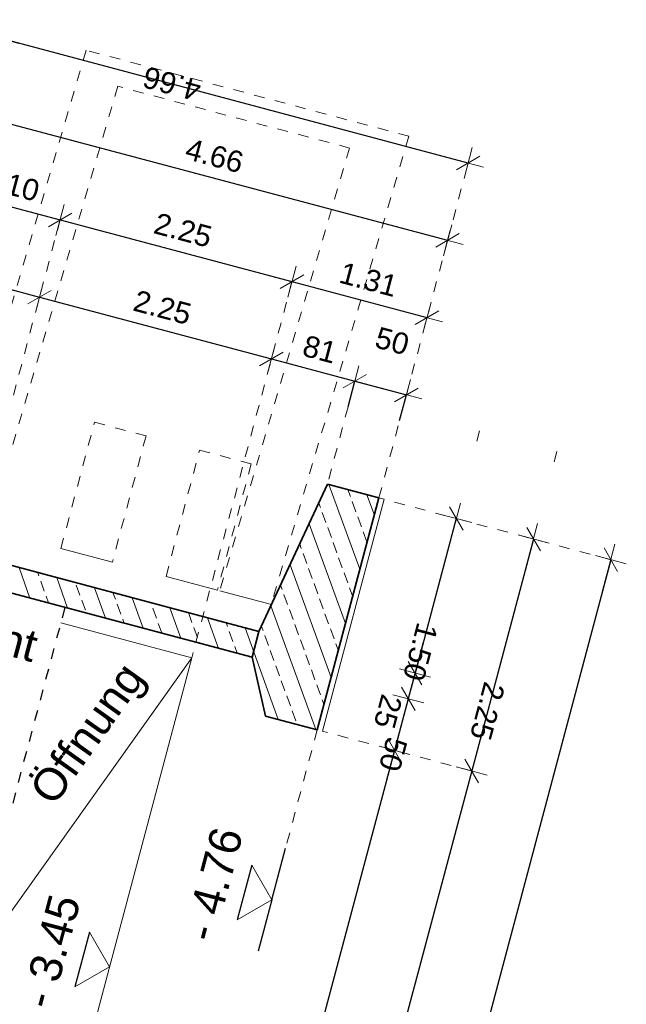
# Model space of a CAD drawing. Header units: metres. Extents: x 4462557 to 4462755, y 5328146 to 5328388.
# Tile 12 of 149: x 4462612.52 to 4462618.21, y 5328200.36 to 5328209.59. Entities that reach past the tile are written whole.
import ezdxf

# ---------------------------------------------------------------- set-up
doc = ezdxf.new("R2010")
doc.units = ezdxf.units.M
doc.header["$PDMODE"] = 65
doc.linetypes.add('AUSGEZOGEN', pattern=[0])
doc.linetypes.add('VERDECKT2_S2', pattern=[0.15, 0.1, -0.05])
for name, color, linetype, lineweight in [('Maßlinie_Allgemein', 7, 'AUSGEZOGEN', 13), ('Schraffur', 7, 'AUSGEZOGEN', 158), ('Standard', 7, 'AUSGEZOGEN', 13)]:
    doc.layers.add(name, color=color, linetype=linetype, lineweight=lineweight)
doc.styles.add('ARIAL', font='ARIAL.TTF')
doc.dimstyles.new('_DIMSTYLE_18', dxfattribs={"dimtxt": 0.2, "dimasz": 0.3, "dimexe": 0, "dimexo": 0, "dimgap": 0.1, "dimtad": 2, "dimrnd": 0.01, "dimzin": 4, "dimdsep": 46, "dimtxsty": 'ARIAL', "dimblk1": 'ALL_ML_STRICH', "dimblk2": 'ALL_ML_STRICH', "dimsah": 1, "dimcen": 0, "dimclrd": 7, "dimclre": 7, "dimclrt": 7, "dimadec": 0, "dimazin": 0, "dimtfac": 1, "dimtdec": 0, "dimtix": 1, "dimtmove": 2, "dimatfit": 3, "dimfxl": 0, "dimtzin": 0, "dimlwd": 0, "dimlwe": 13, "dimarcsym": 0})
doc.dimstyles.new('_DIMSTYLE_19', dxfattribs={"dimtxt": 0.2, "dimasz": 0.3, "dimexe": 0, "dimexo": 0, "dimgap": 0.1, "dimtad": 2, "dimdec": 1, "dimlfac": 100, "dimrnd": 1, "dimzin": 4, "dimdsep": 46, "dimtxsty": 'ARIAL', "dimblk1": 'ALL_ML_STRICH', "dimblk2": 'ALL_ML_STRICH', "dimsah": 1, "dimcen": 0, "dimclrd": 7, "dimclre": 7, "dimclrt": 7, "dimadec": 0, "dimazin": 0, "dimtfac": 1, "dimtdec": 0, "dimtix": 1, "dimtmove": 2, "dimatfit": 3, "dimfxl": 0, "dimtvp": 1.2, "dimtzin": 0, "dimlwd": 0, "dimlwe": 13, "dimarcsym": 0})
doc.dimstyles.new('_DIMSTYLE_24', dxfattribs={"dimtxt": 0.2, "dimasz": 0.3, "dimexe": 0, "dimexo": 0, "dimgap": 0.1, "dimtad": 2, "dimdec": 1, "dimlfac": 100, "dimrnd": 1, "dimzin": 4, "dimdsep": 46, "dimtxsty": 'ARIAL', "dimblk1": 'ALL_ML_STRICH', "dimblk2": 'ALL_ML_STRICH', "dimsah": 1, "dimcen": 0, "dimclrd": 7, "dimclre": 7, "dimclrt": 7, "dimadec": 0, "dimazin": 0, "dimtfac": 1, "dimtdec": 0, "dimtix": 1, "dimtmove": 2, "dimatfit": 3, "dimfxl": 0, "dimtzin": 0, "dimlwd": 0, "dimlwe": 13, "dimarcsym": 0})

# ---------------------------------------------------------------- blocks, each defined once
blk = doc.blocks.new('ALL_ML_STRICH')
at = {"color": 0, "linetype": 'ByBlock', "lineweight": -2}
for p, q in [((0, -0.5), (0, 0.5)), ((-1, 0), (0.5, 0)), ((-0.3, -0.3), (0.3, 0.3))]:
    blk.add_line(p, q, dxfattribs=at)
blk = doc.blocks.new('*D267')
at = {"layer": 'DEFPOINTS', "color": 7, "linetype": 'AUSGEZOGEN', "lineweight": 13}
for p in [(4462616.7269, 5328208.2506), (4462615.8905, 5328205.11), (4462611.0014, 5328204.8599)]:
    blk.add_point(p, dxfattribs=at)
at = {"layer": 'Maßlinie_Allgemein', "color": 7, "linetype": 'AUSGEZOGEN', "lineweight": -2}
for p, q in [((4462612.2239, 5328209.4499), (4462612.2239, 5328209.4499)), ((4462616.7269, 5328208.2506), (4462612.2239, 5328209.4499)), ((4462616.7269, 5328208.2506), (4462616.7269, 5328208.2506))]:
    blk.add_line(p, q, dxfattribs=at)
at = {"layer": 'Maßlinie_Allgemein', "color": 7, "linetype": 'AUSGEZOGEN', "lineweight": 13, "xscale": 0.3, "yscale": 0.3, "zscale": 0.3}
for p, rotation in [((4462612.2239, 5328209.4499), 165.0861851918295), ((4462616.7269, 5328208.2506), 345.0861851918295)]:
    blk.add_blockref('ALL_ML_STRICH', p, dxfattribs=dict(at, rotation=rotation))
at = {"layer": 'Maßlinie_Allgemein', "color": 7, "linetype": 'AUSGEZOGEN', "lineweight": 13, "insert": (4462613.9492, 5328208.9939), "char_height": 0.2, "width": 0.8, "attachment_point": 5, "rotation": 165.08619, "style": 'ARIAL'}
blk.add_mtext('\\A1;{\\A1;{4.66\\H0.132000;\\S^ ;}}', dxfattribs=at)
blk = doc.blocks.new('*D639')
at = {"layer": 'DEFPOINTS', "color": 7, "linetype": 'AUSGEZOGEN', "lineweight": 13}
for p in [(4462615.8905, 5328205.11), (4462618.0647, 5328204.531), (4462613.3683, 5328195.6402)]:
    blk.add_point(p, dxfattribs=at)
at = {"layer": 'Maßlinie_Allgemein', "color": 7, "linetype": 'AUSGEZOGEN', "lineweight": -2}
for p, q in [((4462618.0647, 5328204.531), (4462615.5425, 5328195.0611)), ((4462618.0647, 5328204.531), (4462618.0647, 5328204.531)), ((4462615.5425, 5328195.0611), (4462615.5425, 5328195.0611))]:
    blk.add_line(p, q, dxfattribs=at)
at = {"layer": 'Maßlinie_Allgemein', "color": 7, "linetype": 'AUSGEZOGEN', "lineweight": 13, "xscale": 0.3, "yscale": 0.3, "zscale": 0.3}
for p, rotation in [((4462618.0647, 5328204.531), 75.08618496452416), ((4462615.5425, 5328195.0611), 255.0861849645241)]:
    blk.add_blockref('ALL_ML_STRICH', p, dxfattribs=dict(at, rotation=rotation))
at = {"layer": 'Maßlinie_Allgemein', "color": 7, "linetype": 'AUSGEZOGEN', "lineweight": 13, "insert": (4462616.66, 5328199.2701), "char_height": 0.2, "width": 0.8, "attachment_point": 5, "rotation": 255.08618, "style": 'ARIAL'}
blk.add_mtext('\\A1;{\\A1;{9.80\\H0.132000;\\S^ ;}}', dxfattribs=at)
at = {"layer": 'Maßlinie_Allgemein', "color": 7, "linetype": 'AUSGEZOGEN', "lineweight": 13, "insert": (4462616.5133, 5328196.3066), "char_height": 0.2, "width": 0.01, "attachment_point": 1, "rotation": 255.08618, "line_spacing_factor": 0.60241, "style": 'ARIAL'}
blk.add_mtext('alle Angaben Fundamente vorab statischer Berechnung', dxfattribs=at)
blk = doc.blocks.new('*D640')
at = {"layer": 'DEFPOINTS', "color": 7, "linetype": 'AUSGEZOGEN', "lineweight": 13}
for p in [(4462615.8905, 5328205.11), (4462616.6152, 5328204.917), (4462615.0213, 5328203.7892)]:
    blk.add_point(p, dxfattribs=at)
at = {"layer": 'Maßlinie_Allgemein', "color": 7, "linetype": 'AUSGEZOGEN', "lineweight": -2}
for p, q in [((4462616.6152, 5328204.917), (4462616.2292, 5328203.4675)), ((4462616.6152, 5328204.917), (4462616.6152, 5328204.917)), ((4462616.2292, 5328203.4675), (4462616.2292, 5328203.4675))]:
    blk.add_line(p, q, dxfattribs=at)
at = {"layer": 'Maßlinie_Allgemein', "color": 7, "linetype": 'AUSGEZOGEN', "lineweight": 13, "xscale": 0.3, "yscale": 0.3, "zscale": 0.3}
for p, rotation in [((4462616.6152, 5328204.917), 75.08618509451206), ((4462616.2292, 5328203.4675), 255.086185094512)]:
    blk.add_blockref('ALL_ML_STRICH', p, dxfattribs=dict(at, rotation=rotation))
at = {"layer": 'Maßlinie_Allgemein', "color": 7, "linetype": 'AUSGEZOGEN', "lineweight": 13, "insert": (4462616.2786, 5328203.6663), "char_height": 0.2, "width": 0.8, "attachment_point": 5, "rotation": 255.08619, "style": 'ARIAL'}
blk.add_mtext('\\A1;{\\A1;{1.50\\H0.132000;\\S^ ;}}', dxfattribs=at)
blk = doc.blocks.new('*D641')
at = {"layer": 'DEFPOINTS', "color": 7, "linetype": 'AUSGEZOGEN', "lineweight": 13}
for p in [(4462615.0213, 5328203.7892), (4462614.9569, 5328203.5477), (4462616.2292, 5328203.4675)]:
    blk.add_point(p, dxfattribs=at)
at = {"layer": 'Maßlinie_Allgemein', "color": 7, "linetype": 'AUSGEZOGEN', "lineweight": -2}
for p, q in [((4462616.2292, 5328203.4675), (4462616.1648, 5328203.226)), ((4462616.2292, 5328203.4675), (4462616.2292, 5328203.4675)), ((4462616.1648, 5328203.226), (4462616.1648, 5328203.226))]:
    blk.add_line(p, q, dxfattribs=at)
at = {"layer": 'Maßlinie_Allgemein', "color": 7, "linetype": 'AUSGEZOGEN', "lineweight": 13, "xscale": 0.3, "yscale": 0.3, "zscale": 0.3}
for p, rotation in [((4462616.2292, 5328203.4675), 75.08618509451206), ((4462616.1648, 5328203.226), 255.086185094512)]:
    blk.add_blockref('ALL_ML_STRICH', p, dxfattribs=dict(at, rotation=rotation))
at = {"layer": 'Maßlinie_Allgemein', "color": 7, "linetype": 'AUSGEZOGEN', "lineweight": 13, "insert": (4462615.9742, 5328203.1062), "char_height": 0.2, "width": 0.8, "attachment_point": 5, "rotation": 255.08619, "style": 'ARIAL'}
blk.add_mtext('\\A1;{\\A1;{25\\H0.132000;\\S^ ;}}', dxfattribs=at)
blk = doc.blocks.new('*D642')
at = {"layer": 'DEFPOINTS', "color": 7, "linetype": 'AUSGEZOGEN', "lineweight": 13}
for p in [(4462614.9569, 5328203.5477), (4462616.1648, 5328203.226), (4462614.8282, 5328203.0645)]:
    blk.add_point(p, dxfattribs=at)
at = {"layer": 'Maßlinie_Allgemein', "color": 7, "linetype": 'AUSGEZOGEN', "lineweight": -2}
for p, q in [((4462616.1648, 5328203.226), (4462616.0361, 5328202.7428)), ((4462616.1648, 5328203.226), (4462616.1648, 5328203.226)), ((4462616.0361, 5328202.7428), (4462616.0361, 5328202.7428))]:
    blk.add_line(p, q, dxfattribs=at)
at = {"layer": 'Maßlinie_Allgemein', "color": 7, "linetype": 'AUSGEZOGEN', "lineweight": 13, "xscale": 0.3, "yscale": 0.3, "zscale": 0.3}
for p, rotation in [((4462616.1648, 5328203.226), 75.08618509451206), ((4462616.0361, 5328202.7428), 255.086185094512)]:
    blk.add_blockref('ALL_ML_STRICH', p, dxfattribs=dict(at, rotation=rotation))
at = {"layer": 'Maßlinie_Allgemein', "color": 7, "linetype": 'AUSGEZOGEN', "lineweight": 13, "insert": (4462616.0229, 5328202.7063), "char_height": 0.2, "width": 0.8, "attachment_point": 5, "rotation": 255.08619, "style": 'ARIAL'}
blk.add_mtext('\\A1;{\\A1;{50\\H0.132000;\\S^ ;}}', dxfattribs=at)
blk = doc.blocks.new('*D643')
at = {"layer": 'DEFPOINTS', "color": 7, "linetype": 'AUSGEZOGEN', "lineweight": 13}
for p in [(4462614.8282, 5328203.0645), (4462616.0361, 5328202.7428), (4462613.9474, 5328197.8144)]:
    blk.add_point(p, dxfattribs=at)
at = {"layer": 'Maßlinie_Allgemein', "color": 7, "linetype": 'AUSGEZOGEN', "lineweight": -2}
for p, q in [((4462616.0361, 5328202.7428), (4462614.6721, 5328197.6213)), ((4462616.0361, 5328202.7428), (4462616.0361, 5328202.7428)), ((4462614.6721, 5328197.6213), (4462614.6721, 5328197.6213))]:
    blk.add_line(p, q, dxfattribs=at)
at = {"layer": 'Maßlinie_Allgemein', "color": 7, "linetype": 'AUSGEZOGEN', "lineweight": 13, "xscale": 0.3, "yscale": 0.3, "zscale": 0.3}
for p, rotation in [((4462616.0361, 5328202.7428), 75.08618509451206), ((4462614.6721, 5328197.6213), 255.086185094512)]:
    blk.add_blockref('ALL_ML_STRICH', p, dxfattribs=dict(at, rotation=rotation))
at = {"layer": 'Maßlinie_Allgemein', "color": 7, "linetype": 'AUSGEZOGEN', "lineweight": 13, "insert": (4462615.2104, 5328199.6561), "char_height": 0.2, "width": 0.8, "attachment_point": 5, "rotation": 255.08619, "style": 'ARIAL'}
blk.add_mtext('\\A1;{\\A1;{5.30\\H0.132000;\\S^ ;}}', dxfattribs=at)
blk = doc.blocks.new('*D647')
at = {"layer": 'DEFPOINTS', "color": 7, "linetype": 'AUSGEZOGEN', "lineweight": 13}
for p in [(4462615.8905, 5328205.11), (4462617.3399, 5328204.724), (4462615.3597, 5328202.923)]:
    blk.add_point(p, dxfattribs=at)
at = {"layer": 'Maßlinie_Allgemein', "color": 7, "linetype": 'AUSGEZOGEN', "lineweight": -2}
for p, q in [((4462617.3399, 5328204.724), (4462616.7609, 5328202.5498)), ((4462617.3399, 5328204.724), (4462617.3399, 5328204.724)), ((4462616.7609, 5328202.5498), (4462616.7609, 5328202.5498))]:
    blk.add_line(p, q, dxfattribs=at)
at = {"layer": 'Maßlinie_Allgemein', "color": 7, "linetype": 'AUSGEZOGEN', "lineweight": 13, "xscale": 0.3, "yscale": 0.3, "zscale": 0.3}
for p, rotation in [((4462617.3399, 5328204.724), 75.08618496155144), ((4462616.7609, 5328202.5498), 255.0861849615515)]:
    blk.add_blockref('ALL_ML_STRICH', p, dxfattribs=dict(at, rotation=rotation))
at = {"layer": 'Maßlinie_Allgemein', "color": 7, "linetype": 'AUSGEZOGEN', "lineweight": 13, "insert": (4462616.9065, 5328203.1099), "char_height": 0.2, "width": 0.8, "attachment_point": 5, "rotation": 255.08618, "style": 'ARIAL'}
blk.add_mtext('\\A1;{\\A1;{2.25\\H0.132000;\\S^ ;}}', dxfattribs=at)
blk = doc.blocks.new('*D648')
at = {"layer": 'DEFPOINTS', "color": 7, "linetype": 'AUSGEZOGEN', "lineweight": 13}
for p in [(4462615.3597, 5328202.923), (4462616.7609, 5328202.5498), (4462613.9474, 5328197.8144)]:
    blk.add_point(p, dxfattribs=at)
at = {"layer": 'Maßlinie_Allgemein', "color": 7, "linetype": 'AUSGEZOGEN', "lineweight": -2}
for p, q in [((4462616.7609, 5328202.5498), (4462615.3968, 5328197.4283)), ((4462616.7609, 5328202.5498), (4462616.7609, 5328202.5498)), ((4462615.3968, 5328197.4283), (4462615.3968, 5328197.4283))]:
    blk.add_line(p, q, dxfattribs=at)
at = {"layer": 'Maßlinie_Allgemein', "color": 7, "linetype": 'AUSGEZOGEN', "lineweight": 13, "xscale": 0.3, "yscale": 0.3, "zscale": 0.3}
for p, rotation in [((4462616.7609, 5328202.5498), 75.08618496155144), ((4462615.3968, 5328197.4283), 255.0861849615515)]:
    blk.add_blockref('ALL_ML_STRICH', p, dxfattribs=dict(at, rotation=rotation))
at = {"layer": 'Maßlinie_Allgemein', "color": 7, "linetype": 'AUSGEZOGEN', "lineweight": 13, "insert": (4462615.9351, 5328199.4631), "char_height": 0.2, "width": 0.8, "attachment_point": 5, "rotation": 255.08618, "style": 'ARIAL'}
blk.add_mtext('\\A1;{\\A1;{5.30\\H0.132000;\\S^ ;}}', dxfattribs=at)
blk = doc.blocks.new('*D665')
at = {"layer": 'DEFPOINTS', "color": 7, "linetype": 'AUSGEZOGEN', "lineweight": 13}
for p in [(4462612.0309, 5328208.7251), (4462615.8905, 5328205.11), (4462611.0014, 5328204.8599)]:
    blk.add_point(p, dxfattribs=at)
at = {"layer": 'Maßlinie_Allgemein', "color": 7, "linetype": 'AUSGEZOGEN', "lineweight": -2}
for p, q in [((4462612.0309, 5328208.7251), (4462612.0309, 5328208.7251)), ((4462612.0309, 5328208.7251), (4462616.5339, 5328207.5258)), ((4462616.5339, 5328207.5258), (4462616.5339, 5328207.5258))]:
    blk.add_line(p, q, dxfattribs=at)
at = {"layer": 'Maßlinie_Allgemein', "color": 7, "linetype": 'AUSGEZOGEN', "lineweight": 13, "xscale": 0.3, "yscale": 0.3, "zscale": 0.3}
for p, rotation in [((4462612.0309, 5328208.7251), 165.0861849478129), ((4462616.5339, 5328207.5258), 345.0861849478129)]:
    blk.add_blockref('ALL_ML_STRICH', p, dxfattribs=dict(at, rotation=rotation))
at = {"layer": 'Maßlinie_Allgemein', "color": 7, "linetype": 'AUSGEZOGEN', "lineweight": 13, "insert": (4462614.3488, 5328208.3183), "char_height": 0.2, "width": 0.8, "attachment_point": 5, "rotation": 345.08618, "style": 'ARIAL'}
blk.add_mtext('\\A1;{\\A1;{4.66\\H0.132000;\\S^ ;}}', dxfattribs=at)
blk = doc.blocks.new('*D669')
at = {"layer": 'DEFPOINTS', "color": 7, "linetype": 'AUSGEZOGEN', "lineweight": 13}
for p in [(4462611.8378, 5328208.0004), (4462611.0014, 5328204.8599), (4462611.1894, 5328201.2913)]:
    blk.add_point(p, dxfattribs=at)
at = {"layer": 'Maßlinie_Allgemein', "color": 7, "linetype": 'AUSGEZOGEN', "lineweight": -2}
for p, q in [((4462611.8378, 5328208.0004), (4462611.8378, 5328208.0004)), ((4462611.8378, 5328208.0004), (4462612.9009, 5328207.7173)), ((4462612.9009, 5328207.7173), (4462612.9009, 5328207.7173))]:
    blk.add_line(p, q, dxfattribs=at)
at = {"layer": 'Maßlinie_Allgemein', "color": 7, "linetype": 'AUSGEZOGEN', "lineweight": 13, "xscale": 0.3, "yscale": 0.3, "zscale": 0.3}
for p, rotation in [((4462611.8378, 5328208.0004), 165.0861849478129), ((4462612.9009, 5328207.7173), 345.0861849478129)]:
    blk.add_blockref('ALL_ML_STRICH', p, dxfattribs=dict(at, rotation=rotation))
at = {"layer": 'Maßlinie_Allgemein', "color": 7, "linetype": 'AUSGEZOGEN', "lineweight": 13, "insert": (4462612.436, 5328208.0516), "char_height": 0.2, "width": 0.8, "attachment_point": 5, "rotation": 345.08618, "style": 'ARIAL'}
blk.add_mtext('\\A1;{\\A1;{1.10\\H0.132000;\\S^ ;}}', dxfattribs=at)
blk = doc.blocks.new('*D670')
at = {"layer": 'DEFPOINTS', "color": 7, "linetype": 'AUSGEZOGEN', "lineweight": 13}
for p in [(4462612.9009, 5328207.7173), (4462614.1357, 5328203.6112), (4462611.1894, 5328201.2913)]:
    blk.add_point(p, dxfattribs=at)
at = {"layer": 'Maßlinie_Allgemein', "color": 7, "linetype": 'AUSGEZOGEN', "lineweight": -2}
for p, q in [((4462612.9009, 5328207.7173), (4462612.9009, 5328207.7173)), ((4462612.9009, 5328207.7173), (4462615.0751, 5328207.1382)), ((4462615.0751, 5328207.1382), (4462615.0751, 5328207.1382))]:
    blk.add_line(p, q, dxfattribs=at)
at = {"layer": 'Maßlinie_Allgemein', "color": 7, "linetype": 'AUSGEZOGEN', "lineweight": 13, "xscale": 0.3, "yscale": 0.3, "zscale": 0.3}
for p, rotation in [((4462612.9009, 5328207.7173), 165.0861849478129), ((4462615.0751, 5328207.1382), 345.0861849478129)]:
    blk.add_blockref('ALL_ML_STRICH', p, dxfattribs=dict(at, rotation=rotation))
at = {"layer": 'Maßlinie_Allgemein', "color": 7, "linetype": 'AUSGEZOGEN', "lineweight": 13, "insert": (4462614.0536, 5328207.6208), "char_height": 0.2, "width": 0.8, "attachment_point": 5, "rotation": 345.08618, "style": 'ARIAL'}
blk.add_mtext('\\A1;{\\A1;{2.25\\H0.132000;\\S^ ;}}', dxfattribs=at)
blk = doc.blocks.new('*D671')
at = {"layer": 'DEFPOINTS', "color": 7, "linetype": 'AUSGEZOGEN', "lineweight": 13}
for p in [(4462615.0751, 5328207.1382), (4462615.8905, 5328205.11), (4462614.1357, 5328203.6112)]:
    blk.add_point(p, dxfattribs=at)
at = {"layer": 'Maßlinie_Allgemein', "color": 7, "linetype": 'AUSGEZOGEN', "lineweight": -2}
for p, q in [((4462615.0751, 5328207.1382), (4462615.0751, 5328207.1382)), ((4462615.0751, 5328207.1382), (4462616.3409, 5328206.8011)), ((4462616.3409, 5328206.8011), (4462616.3409, 5328206.8011))]:
    blk.add_line(p, q, dxfattribs=at)
at = {"layer": 'Maßlinie_Allgemein', "color": 7, "linetype": 'AUSGEZOGEN', "lineweight": 13, "xscale": 0.3, "yscale": 0.3, "zscale": 0.3}
for p, rotation in [((4462615.0751, 5328207.1382), 165.0861849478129), ((4462616.3409, 5328206.8011), 345.0861849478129)]:
    blk.add_blockref('ALL_ML_STRICH', p, dxfattribs=dict(at, rotation=rotation))
at = {"layer": 'Maßlinie_Allgemein', "color": 7, "linetype": 'AUSGEZOGEN', "lineweight": 13, "insert": (4462615.793, 5328207.1577), "char_height": 0.2, "width": 0.8, "attachment_point": 5, "rotation": 345.08618, "style": 'ARIAL'}
blk.add_mtext('\\A1;{\\A1;{1.31\\H0.132000;\\S^ ;}}', dxfattribs=at)
blk = doc.blocks.new('*D675')
at = {"layer": 'DEFPOINTS', "color": 7, "linetype": 'AUSGEZOGEN', "lineweight": 13}
for p in [(4462610.7226, 5328207.5213), (4462610.0791, 5328205.1055), (4462611.1894, 5328201.2913)]:
    blk.add_point(p, dxfattribs=at)
at = {"layer": 'Maßlinie_Allgemein', "color": 7, "linetype": 'AUSGEZOGEN', "lineweight": -2}
for p, q in [((4462610.7226, 5328207.5213), (4462610.7226, 5328207.5213)), ((4462610.7226, 5328207.5213), (4462612.7079, 5328206.9925)), ((4462612.7079, 5328206.9925), (4462612.7079, 5328206.9925))]:
    blk.add_line(p, q, dxfattribs=at)
at = {"layer": 'Maßlinie_Allgemein', "color": 7, "linetype": 'AUSGEZOGEN', "lineweight": 13, "xscale": 0.3, "yscale": 0.3, "zscale": 0.3}
for p, rotation in [((4462610.7226, 5328207.5213), 165.0861849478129), ((4462612.7079, 5328206.9925), 345.0861849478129)]:
    blk.add_blockref('ALL_ML_STRICH', p, dxfattribs=dict(at, rotation=rotation))
at = {"layer": 'Maßlinie_Allgemein', "color": 7, "linetype": 'AUSGEZOGEN', "lineweight": 13, "insert": (4462611.7808, 5328207.45), "char_height": 0.2, "width": 0.8, "attachment_point": 5, "rotation": 345.08618, "style": 'ARIAL'}
blk.add_mtext('\\A1;{\\A1;{2.05\\H0.132000;\\S^ ;}}', dxfattribs=at)
blk = doc.blocks.new('*D676')
at = {"layer": 'DEFPOINTS', "color": 7, "linetype": 'AUSGEZOGEN', "lineweight": 13}
for p in [(4462612.7079, 5328206.9925), (4462614.1357, 5328203.6112), (4462611.1894, 5328201.2913)]:
    blk.add_point(p, dxfattribs=at)
at = {"layer": 'Maßlinie_Allgemein', "color": 7, "linetype": 'AUSGEZOGEN', "lineweight": -2}
for p, q in [((4462612.7079, 5328206.9925), (4462612.7079, 5328206.9925)), ((4462612.7079, 5328206.9925), (4462614.8821, 5328206.4135)), ((4462614.8821, 5328206.4135), (4462614.8821, 5328206.4135))]:
    blk.add_line(p, q, dxfattribs=at)
at = {"layer": 'Maßlinie_Allgemein', "color": 7, "linetype": 'AUSGEZOGEN', "lineweight": 13, "xscale": 0.3, "yscale": 0.3, "zscale": 0.3}
for p, rotation in [((4462612.7079, 5328206.9925), 165.0861849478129), ((4462614.8821, 5328206.4135), 345.0861849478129)]:
    blk.add_blockref('ALL_ML_STRICH', p, dxfattribs=dict(at, rotation=rotation))
at = {"layer": 'Maßlinie_Allgemein', "color": 7, "linetype": 'AUSGEZOGEN', "lineweight": 13, "insert": (4462613.8606, 5328206.896), "char_height": 0.2, "width": 0.8, "attachment_point": 5, "rotation": 345.08618, "style": 'ARIAL'}
blk.add_mtext('\\A1;{\\A1;{2.25\\H0.132000;\\S^ ;}}', dxfattribs=at)
blk = doc.blocks.new('*D677')
at = {"layer": 'DEFPOINTS', "color": 7, "linetype": 'AUSGEZOGEN', "lineweight": 13}
for p in [(4462614.8821, 5328206.4135), (4462615.4073, 5328205.2387), (4462614.1357, 5328203.6112)]:
    blk.add_point(p, dxfattribs=at)
at = {"layer": 'Maßlinie_Allgemein', "color": 7, "linetype": 'AUSGEZOGEN', "lineweight": -2}
for p, q in [((4462614.8821, 5328206.4135), (4462614.8821, 5328206.4135)), ((4462614.8821, 5328206.4135), (4462615.6647, 5328206.205)), ((4462615.6003, 5328205.9635), (4462615.6647, 5328206.205))]:
    blk.add_line(p, q, dxfattribs=at)
at = {"layer": 'Maßlinie_Allgemein', "color": 7, "linetype": 'AUSGEZOGEN', "lineweight": 13, "xscale": 0.3, "yscale": 0.3, "zscale": 0.3}
for p, rotation in [((4462614.8821, 5328206.4135), 165.0861849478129), ((4462615.6647, 5328206.205), 345.0861849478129)]:
    blk.add_blockref('ALL_ML_STRICH', p, dxfattribs=dict(at, rotation=rotation))
at = {"layer": 'Maßlinie_Allgemein', "color": 7, "linetype": 'AUSGEZOGEN', "lineweight": 13, "insert": (4462615.3356, 5328206.5032), "char_height": 0.2, "width": 0.8, "attachment_point": 5, "rotation": 345.08618, "style": 'ARIAL'}
blk.add_mtext('\\A1;{\\A1;{81\\H0.132000;\\S^ ;}}', dxfattribs=at)
blk = doc.blocks.new('*D678')
at = {"layer": 'DEFPOINTS', "color": 7, "linetype": 'AUSGEZOGEN', "lineweight": 13}
for p in [(4462615.6647, 5328206.205), (4462615.4073, 5328205.2387), (4462615.8905, 5328205.11)]:
    blk.add_point(p, dxfattribs=at)
at = {"layer": 'Maßlinie_Allgemein', "color": 7, "linetype": 'AUSGEZOGEN', "lineweight": -2}
for p, q in [((4462615.6003, 5328205.9635), (4462615.6647, 5328206.205)), ((4462615.6647, 5328206.205), (4462616.1478, 5328206.0764)), ((4462616.0835, 5328205.8348), (4462616.1478, 5328206.0764))]:
    blk.add_line(p, q, dxfattribs=at)
at = {"layer": 'Maßlinie_Allgemein', "color": 7, "linetype": 'AUSGEZOGEN', "lineweight": 13, "xscale": 0.3, "yscale": 0.3, "zscale": 0.3}
for p, rotation in [((4462615.6647, 5328206.205), 165.0861849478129), ((4462616.1478, 5328206.0764), 345.0861849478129)]:
    blk.add_blockref('ALL_ML_STRICH', p, dxfattribs=dict(at, rotation=rotation))
at = {"layer": 'Maßlinie_Allgemein', "color": 7, "linetype": 'AUSGEZOGEN', "lineweight": 13, "insert": (4462616.0145, 5328206.5811), "char_height": 0.2, "width": 0.8, "attachment_point": 5, "rotation": 345.08618, "style": 'ARIAL'}
blk.add_mtext('\\A1;{\\A1;{50\\H0.132000;\\S^ ;}}', dxfattribs=at)

msp = doc.modelspace()

# ---------------------------------------------------------------- hatches: boundary and pattern name
at = {"layer": 'Schraffur', "linetype": 'AUSGEZOGEN', "lineweight": 18}
h = msp.add_hatch(dxfattribs=at)
h.set_pattern_fill('SCHRAFFUR_7', scale=0.1, angle=65, style=0, pattern_type=2)
h.set_pattern_definition([(110, (0, 0), (-0.281907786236, -0.102606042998), []), (110, (-0.14095, -0.0513), (-0.281907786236, -0.102606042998), [0.1, -0.05])])
h.paths.add_polyline_path([(4462614.82824, 5328203.06451), (4462615.3114, 5328202.93583), (4462615.89047, 5328205.11004), (4462615.40731, 5328205.23872), (4462614.76568, 5328203.85732), (4462613.00965, 5328204.32502), (4462610.13172, 5328205.09152), (4462610.07914, 5328205.10552), (4462609.83551, 5328204.75647), (4462610.02877, 5328204.705), (4462610.22203, 5328204.65352), (4462610.26064, 5328204.79847), (4462612.94531, 5328204.08344), (4462614.70134, 5328203.61574)], flags=0)

# ---------------------------------------------------------------- linework, layer by layer
at = {"layer": 'Standard', "color": 253, "linetype": 'VERDECKT2_S2', "lineweight": 13}
for p, q in [((4462613.14467, 5328209.30813), (4462611.8567, 5328204.91668)), ((4462616.16949, 5328208.50251), (4462613.17356, 5328209.30044)), ((4462613.44149, 5328208.97036), (4462612.2239, 5328204.81888)), ((4462615.6158, 5328208.39126), (4462613.44149, 5328208.97036)), ((4462616.16949, 5328208.50251), (4462614.88152, 5328204.11106)), ((4462615.6158, 5328208.39126), (4462614.39821, 5328204.23978)), ((4462612.90817, 5328204.63663), (4462613.22344, 5328205.82037)), ((4462613.22344, 5328205.82037), (4462613.7066, 5328205.69168)), ((4462613.7066, 5328205.69168), (4462613.39133, 5328204.50795)), ((4462613.89381, 5328204.37412), (4462614.20908, 5328205.55785)), ((4462614.20908, 5328205.55785), (4462614.69224, 5328205.42917)), ((4462614.69224, 5328205.42917), (4462614.37697, 5328204.24544))]:
    msp.add_line(p, q, dxfattribs=at)
at = {"layer": 'Standard', "color": 7, "linetype": 'VERDECKT2_S2', "lineweight": 18}
for p, q in [((4462616.53389, 5328207.52582), (4462616.72691, 5328208.25056)), ((4462612.90089, 5328207.71728), (4462612.00011, 5328204.33518)), ((4462616.53389, 5328207.52582), (4462615.89047, 5328205.11004)), ((4462615.0751, 5328207.13821), (4462614.13571, 5328203.61116)), ((4462615.60034, 5328205.96346), (4462615.40731, 5328205.23872)), ((4462618.06468, 5328204.53096), (4462615.89047, 5328205.11004)), ((4462615.3114, 5328202.93583), (4462615.01543, 5328201.82457)), ((4462616.76087, 5328202.54978), (4462615.35971, 5328202.92296))]:
    msp.add_line(p, q, dxfattribs=at)
at = {"layer": 'Standard', "color": 7, "linetype": 'AUSGEZOGEN', "lineweight": 13}
for p, q in [((4462616.83397, 5328205.73838), (4462616.80823, 5328205.64175)), ((4462617.5587, 5328205.54536), (4462617.53297, 5328205.44872)), ((4462615.35971, 5328202.92296), (4462615.93879, 5328205.09717)), ((4462613.39133, 5328204.50795), (4462612.90817, 5328204.63663)), ((4462614.37697, 5328204.24544), (4462613.89381, 5328204.37412)), ((4462614.88152, 5328204.11106), (4462614.39821, 5328204.23978)), ((4462614.88674, 5328201.34141), (4462614.69876, 5328201.66589)), ((4462614.88674, 5328201.34141), (4462614.56227, 5328201.15342)), ((4462613.36361, 5328200.71222), (4462613.17563, 5328201.0367)), ((4462613.36361, 5328200.71222), (4462613.03914, 5328200.52423))]:
    msp.add_line(p, q, dxfattribs=at)
at = {"layer": 'Standard', "color": 7, "linetype": 'AUSGEZOGEN', "lineweight": 35}
for p, q in [((4462615.40731, 5328205.23872), (4462614.76568, 5328203.85732)), ((4462615.40731, 5328205.23872), (4462615.89047, 5328205.11004)), ((4462610.07914, 5328205.10552), (4462614.76568, 5328203.85732)), ((4462615.89047, 5328205.11004), (4462615.3114, 5328202.93583)), ((4462610.26064, 5328204.79847), (4462614.70134, 5328203.61574)), ((4462614.76568, 5328203.85732), (4462614.70134, 5328203.61574)), ((4462614.70134, 5328203.61574), (4462614.82824, 5328203.06451)), ((4462614.82824, 5328203.06451), (4462615.3114, 5328202.93583))]:
    msp.add_line(p, q, dxfattribs=at)
at = {"layer": 'Standard', "color": 7, "linetype": 'VERDECKT2_S2', "lineweight": 25}
msp.add_line((4462612.94531, 5328204.08344), (4462611.32391, 5328197.99566), dxfattribs=at)
at = {"layer": 'Standard', "color": 7, "linetype": 'AUSGEZOGEN', "lineweight": 18}
for p, q in [((4462612.90671, 5328203.93849), (4462614.13571, 5328203.61116)), ((4462614.13571, 5328203.61116), (4462610.41731, 5328198.39235)), ((4462614.13571, 5328203.61116), (4462612.59152, 5328197.81328))]:
    msp.add_line(p, q, dxfattribs=at)
at = {"layer": 'Standard', "color": 7, "linetype": 'AUSGEZOGEN', "lineweight": 25}
for p, q in [((4462614.88674, 5328201.34141), (4462615.01543, 5328201.82457)), ((4462614.69876, 5328201.66589), (4462614.56227, 5328201.15342)), ((4462614.88674, 5328201.34141), (4462614.75806, 5328200.85826)), ((4462613.17563, 5328201.0367), (4462613.03914, 5328200.52423))]:
    msp.add_line(p, q, dxfattribs=at)

# ---------------------------------------------------------------- texts
at = {"layer": 'Standard', "color": 7, "linetype": 'AUSGEZOGEN', "lineweight": 18, "char_height": 0.3, "attachment_point": 8, "style": 'ARIAL'}
for s, insert, width, rotation in [('\\W1.01;Schallelement', (4462611.35229, 5328203.9075), 2.800894, 345.086185), ('\\W1.00;Öffnung', (4462613.34747, 5328202.76336), 1.6450703, 54.530142), ('\\W1.00;-\\~4.76', (4462614.48556, 5328201.44826), 1.2249721, 75.086185), ('\\W1.00;-\\~3.45', (4462612.96243, 5328200.81907), 1.2249721, 75.086185)]:
    msp.add_mtext(s, dxfattribs=dict(at, insert=insert, width=width, rotation=rotation))

# ---------------------------------------------------------------- dimensions: what is measured, and where the dimension line sits
at = {"layer": 'Maßlinie_Allgemein', "color": 7, "linetype": 'AUSGEZOGEN', "lineweight": 13}
for base, p1, p2, angle, dimstyle, picture, middle in [((4462612.22389, 5328209.44988), (4462616.72691, 5328208.25056), (4462612.22389, 5328209.44988), 165.086185, '_DIMSTYLE_18', '*D267', (4462613.94917, 5328208.99391)), ((4462616.53389, 5328207.52582), (4462612.03086, 5328208.72515), (4462616.53389, 5328207.52582), 345.086185, '_DIMSTYLE_18', '*D665', (4462614.34875, 5328208.31831)), ((4462612.90089, 5328207.71728), (4462611.83784, 5328208.00041), (4462612.90089, 5328207.71728), 345.086185, '_DIMSTYLE_18', '*D669', (4462612.436, 5328208.0516)), ((4462615.0751, 5328207.13821), (4462612.90089, 5328207.71728), (4462615.0751, 5328207.13821), 345.086185, '_DIMSTYLE_18', '*D670', (4462614.05358, 5328207.62078)), ((4462612.70787, 5328206.99255), (4462610.72255, 5328207.52131), (4462612.70787, 5328206.99255), 345.086185, '_DIMSTYLE_18', '*D675', (4462611.7808, 5328207.44996)), ((4462616.34086, 5328206.80109), (4462615.0751, 5328207.13821), (4462616.34086, 5328206.80109), 345.086185, '_DIMSTYLE_18', '*D671', (4462615.79298, 5328207.15765)), ((4462614.88207, 5328206.41347), (4462612.70787, 5328206.99255), (4462614.88207, 5328206.41347), 345.086185, '_DIMSTYLE_18', '*D676', (4462613.86056, 5328206.89604)), ((4462616.14784, 5328206.07635), (4462615.60034, 5328205.96346), (4462616.0835, 5328205.83477), 345.086185, '_DIMSTYLE_19', '*D678', (4462616.01454, 5328206.58107)), ((4462615.66468, 5328206.20503), (4462614.88207, 5328206.41347), (4462615.60034, 5328205.96346), 345.086185, '_DIMSTYLE_24', '*D677', (4462615.33564, 5328206.50317)), ((4462616.22916, 5328203.46754), (4462616.61521, 5328204.91701), (4462616.22916, 5328203.46754), 255.086185, '_DIMSTYLE_18', '*D640', (4462616.27857, 5328203.66631)), ((4462616.76087, 5328202.54978), (4462617.33994, 5328204.72399), (4462616.76087, 5328202.54978), 255.086185, '_DIMSTYLE_18', '*D647', (4462616.90651, 5328203.10986)), ((4462616.16482, 5328203.22596), (4462616.22916, 5328203.46754), (4462616.16482, 5328203.22596), 255.086185, '_DIMSTYLE_19', '*D641', (4462615.97416, 5328203.1062)), ((4462616.03613, 5328202.74281), (4462616.16482, 5328203.22596), (4462616.03613, 5328202.74281), 255.086185, '_DIMSTYLE_19', '*D642', (4462616.02288, 5328202.70628)), ((4462614.67209, 5328197.62134), (4462616.03613, 5328202.74281), (4462614.67209, 5328197.62134), 255.086185, '_DIMSTYLE_18', '*D643', (4462615.21037, 5328199.65614)), ((4462615.39683, 5328197.42832), (4462616.76087, 5328202.54978), (4462615.39683, 5328197.42832), 255.086185, '_DIMSTYLE_18', '*D648', (4462615.9351, 5328199.46312))]:
    dim = msp.add_linear_dim(base=base, p1=p1, p2=p2, angle=angle, dimstyle=dimstyle, override={"dimpost": '<>', "dimclrd": 7, "dimclre": 7, "dimclrt": 7, "dimlwd": 0, "dimlwe": 13}, dxfattribs=at)
    dim.commit()
    dim.dimension.update_dxf_attribs({"geometry": picture, "text_midpoint": middle, "dimtype": 160})
dim = msp.add_linear_dim(base=(4462615.54249, 5328195.06109), p1=(4462618.06468, 5328204.53096), p2=(4462615.54249, 5328195.06109), angle=255.086185, text='<>\\Xalle Angaben Fundamente vorab statischer Berechnung', dimstyle='_DIMSTYLE_18', override={"dimpost": '<>', "dimclrd": 7, "dimclre": 7, "dimclrt": 7, "dimlwd": 0, "dimlwe": 13}, dxfattribs=at)
dim.commit()
dim.dimension.update_dxf_attribs({"geometry": '*D639', "text_midpoint": (4462616.65997, 5328199.27006), "dimtype": 160})

doc.saveas('drawing.dxf')
